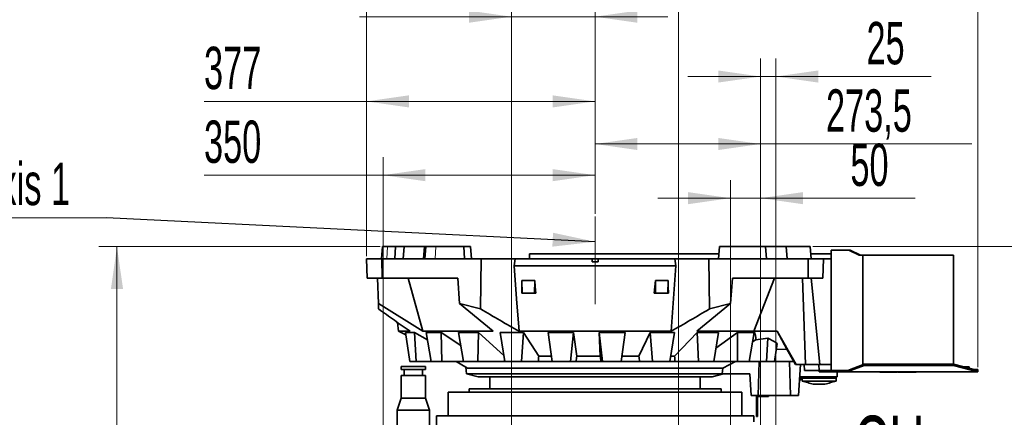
# Model space of a CAD drawing. Header units: millimetres. Extents: x 0 to 11920, y 0 to 8400.
# Tile 33 of 120: x 2158 to 3784, y 5762 to 6419. Entities that reach past the tile are written whole.
import ezdxf

# ---------------------------------------------------------------- set-up
doc = ezdxf.new("R2010")
doc.units = ezdxf.units.MM
doc.header["$LTSCALE"] = 20
doc.linetypes.add('CENTERX2', pattern=[20.32, 12.7, -2.54, 2.54, -2.54])
doc.styles.add('SLDTEXTSTYLE0', font='TXT', dxfattribs={"width": 0.605})
doc.dimstyles.new('SLDDIMSTYLE1', dxfattribs={"dimtxt": 70, "dimasz": 70, "dimexe": 0, "dimexo": 0.0625, "dimgap": -17.5, "dimtad": 1, "dimdec": 1, "dimrnd": 1e-09, "dimzin": 12, "dimdsep": 46, "dimtxsty": 'SLDTEXTSTYLE0', "dimsah": 1, "dimcen": 0.09, "dimadec": 0, "dimazin": 3, "dimtfac": 1, "dimtmove": 0, "dimatfit": 0, "dimfxl": 1, "dimfrac": 2, "dimtolj": 1, "dimarcsym": 0})
doc.dimstyles.new('SLDDIMSTYLE2', dxfattribs={"dimtxt": 70, "dimasz": 70, "dimexe": 0, "dimexo": 0.0625, "dimgap": 17.5, "dimtad": 1, "dimdec": 1, "dimrnd": 1e-09, "dimzin": 12, "dimdsep": 46, "dimtxsty": 'SLDTEXTSTYLE0', "dimsah": 1, "dimcen": 0.09, "dimadec": 0, "dimazin": 3, "dimtfac": 1, "dimtmove": 0, "dimatfit": 0, "dimfxl": 1, "dimfrac": 2, "dimtolj": 1, "dimtzin": 12, "dimarcsym": 0})
doc.dimstyles.new('SLDDIMSTYLE5', dxfattribs={"dimtxt": 0.18, "dimasz": 70, "dimexe": 0, "dimexo": 0.0625, "dimgap": 0, "dimtad": 0, "dimtih": 1, "dimtoh": 1, "dimdec": 0, "dimrnd": 1e-09, "dimzin": 0, "dimdsep": 46, "dimtxsty": 'Standard', "dimsah": 1, "dimcen": 0.09, "dimadec": 0, "dimazin": 0, "dimtfac": 70, "dimtdec": 0, "dimtofl": 0, "dimtmove": 0, "dimatfit": 3, "dimfxl": 1, "dimfrac": 2, "dimtolj": 1, "dimtzin": 0, "dimarcsym": 0})
doc.dimstyles.new('SLDDIMSTYLE7', dxfattribs={"dimtxt": 70, "dimasz": 70, "dimexe": 0, "dimexo": 0.0625, "dimgap": 17.5, "dimtad": 1, "dimdec": 1, "dimrnd": 1e-09, "dimzin": 12, "dimdsep": 46, "dimtxsty": 'SLDTEXTSTYLE0', "dimsah": 1, "dimcen": 0.09, "dimadec": 0, "dimazin": 3, "dimtfac": 1, "dimtofl": 0, "dimtmove": 0, "dimatfit": 3, "dimfxl": 1, "dimfrac": 2, "dimtolj": 1, "dimtzin": 12, "dimarcsym": 0})
doc.dimstyles.new('SLDDIMSTYLE9', dxfattribs={"dimtxt": 70, "dimasz": 70, "dimexe": 0, "dimexo": 0.0625, "dimgap": 17.5, "dimtad": 1, "dimdec": 0, "dimrnd": 1e-09, "dimzin": 12, "dimdsep": 46, "dimtxsty": 'SLDTEXTSTYLE0', "dimsah": 1, "dimcen": 0.09, "dimadec": 0, "dimazin": 3, "dimtfac": 1, "dimtofl": 0, "dimtmove": 0, "dimatfit": 3, "dimfxl": 1, "dimfrac": 2, "dimtolj": 1, "dimtzin": 12, "dimarcsym": 0})

# ---------------------------------------------------------------- blocks, each defined once
blk = doc.blocks.new('_D_22')
at = {"color": 7, "linetype": 'Continuous', "lineweight": 0}
for p, q in [((2758, 5217.6), (2758, 6191.7)), ((3108, 6097.6), (3108, 6191.7)), ((2758, 6161.7), (2462.4, 6161.7)), ((2758, 6161.7), (3108, 6161.7))]:
    blk.add_line(p, q, dxfattribs=at)
at = {"color": 7, "linetype": 'Continuous', "lineweight": 18}
for points in [[(2758, 6161.7), (2828, 6151.7), (2828, 6171.7)], [(3108, 6161.7), (3038, 6171.7), (3038, 6151.7)]]:
    blk.add_solid(points, dxfattribs=at)
at = {"color": 7, "linetype": 'Continuous', "lineweight": 18, "insert": (2462.4, 6252), "char_height": 70, "attachment_point": 1, "style": 'SLDTEXTSTYLE0'}
blk.add_mtext('350', dxfattribs=at)
blk = doc.blocks.new('_D_23')
at = {"color": 7, "linetype": 'Continuous', "lineweight": 0}
for p, q in [((2753.2, 6043.6), (2288.7, 6043.6)), ((2318.7, 5213.6), (2318.7, 6043.6)), ((2754, 5213.6), (2288.7, 5213.6))]:
    blk.add_line(p, q, dxfattribs=at)
at = {"color": 7, "linetype": 'Continuous', "lineweight": 18}
for points in [[(2318.7, 6043.6), (2308.7, 5973.6), (2328.7, 5973.6)], [(2318.7, 5213.6), (2328.7, 5283.6), (2308.7, 5283.6)]]:
    blk.add_solid(points, dxfattribs=at)
at = {"color": 7, "linetype": 'Continuous', "lineweight": 18, "insert": (2228.4, 5548.4), "char_height": 70, "attachment_point": 1, "rotation": 90, "style": 'SLDTEXTSTYLE0'}
blk.add_mtext('830', dxfattribs=at)
blk = doc.blocks.new('_D_31')
at = {"color": 7, "linetype": 'Continuous', "lineweight": 0}
for p, q in [((3467.4, 6043.6), (4537.7, 6043.6)), ((4507.7, 3672.6), (4507.7, 6043.6)), ((2972.5, 3672.6), (4537.7, 3672.6))]:
    blk.add_line(p, q, dxfattribs=at)
at = {"color": 7, "linetype": 'Continuous', "lineweight": 18}
for points in [[(4507.7, 6043.6), (4497.7, 5973.6), (4517.7, 5973.6)], [(4507.7, 3672.6), (4517.7, 3742.6), (4497.7, 3742.6)]]:
    blk.add_solid(points, dxfattribs=at)
at = {"color": 7, "linetype": 'Continuous', "lineweight": 18, "insert": (4417.5, 4751.2), "char_height": 70, "attachment_point": 1, "rotation": 90, "style": 'SLDTEXTSTYLE0'}
blk.add_mtext('2371', dxfattribs=at)
blk = doc.blocks.new('_D_32')
at = {"color": 7, "linetype": 'Continuous', "lineweight": 0}
for p, q in [((4331.4, 5708.2), (4331.4, 5828.2)), ((2910, 5708.2), (4361.4, 5708.2)), ((4331.4, 5213.6), (4331.4, 5708.2)), ((4202.5, 5316.6), (4202.5, 5605.3)), ((4202.5, 5605.3), (4309.9, 5605.3)), ((4309.9, 5605.3), (4309.9, 5316.6)), ((4309.9, 5316.6), (4202.5, 5316.6)), ((2762, 5213.6), (4361.4, 5213.6)), ((4331.4, 5213.6), (4331.4, 5093.6))]:
    blk.add_line(p, q, dxfattribs=at)
at = {"color": 7, "linetype": 'Continuous', "lineweight": 18}
for points in [[(4331.4, 5708.2), (4341.4, 5778.2), (4321.4, 5778.2)], [(4331.4, 5213.6), (4321.4, 5143.6), (4341.4, 5143.6)]]:
    blk.add_solid(points, dxfattribs=at)
at = {"color": 7, "linetype": 'Continuous', "lineweight": 18, "insert": (4219.7, 5340.6), "char_height": 70, "attachment_point": 1, "rotation": 90, "style": 'SLDTEXTSTYLE0'}
blk.add_mtext('494,6', dxfattribs=at)
blk = doc.blocks.new('_D_34')
at = {"color": 7, "linetype": 'Continuous', "lineweight": 0}
for p, q in [((3331.5, 5524.1), (3331.5, 6153.7)), ((3381.5, 5524.1), (3381.5, 6153.7)), ((3331.5, 6123.7), (3211.5, 6123.7)), ((3331.5, 6123.7), (3381.5, 6123.7)), ((3381.5, 6123.7), (3636.7, 6123.7))]:
    blk.add_line(p, q, dxfattribs=at)
at = {"color": 7, "linetype": 'Continuous', "lineweight": 18}
for points in [[(3331.5, 6123.7), (3261.5, 6133.7), (3261.5, 6113.7)], [(3381.5, 6123.7), (3451.5, 6113.7), (3451.5, 6133.7)]]:
    blk.add_solid(points, dxfattribs=at)
at = {"color": 7, "linetype": 'Continuous', "lineweight": 18, "insert": (3529.7, 6213.9), "char_height": 70, "attachment_point": 1, "style": 'SLDTEXTSTYLE0'}
blk.add_mtext('50', dxfattribs=at)
blk = doc.blocks.new('_D_35')
at = {"color": 7, "linetype": 'Continuous', "lineweight": 0}
for p, q in [((3381.5, 5524.1), (3381.5, 6354.7)), ((3406.5, 5464.1), (3406.5, 6354.7)), ((3381.5, 6324.7), (3261.5, 6324.7)), ((3381.5, 6324.7), (3406.5, 6324.7)), ((3406.5, 6324.7), (3663.2, 6324.7))]:
    blk.add_line(p, q, dxfattribs=at)
at = {"color": 7, "linetype": 'Continuous', "lineweight": 18}
for points in [[(3381.5, 6324.7), (3311.5, 6334.7), (3311.5, 6314.7)], [(3406.5, 6324.7), (3476.5, 6314.7), (3476.5, 6334.7)]]:
    blk.add_solid(points, dxfattribs=at)
at = {"color": 7, "linetype": 'Continuous', "lineweight": 18, "insert": (3556.3, 6414.9), "char_height": 70, "attachment_point": 1, "style": 'SLDTEXTSTYLE0'}
blk.add_mtext('25', dxfattribs=at)
blk = doc.blocks.new('_D_37')
at = {"color": 7, "linetype": 'Continuous', "lineweight": 0}
for p, q in [((3108, 6097.6), (3108, 6243.2)), ((3381.5, 5524.1), (3381.5, 6243.2)), ((3108, 6213.2), (3381.5, 6213.2)), ((3381.5, 6213.2), (3730.1, 6213.2))]:
    blk.add_line(p, q, dxfattribs=at)
at = {"color": 7, "linetype": 'Continuous', "lineweight": 18}
for points in [[(3108, 6213.2), (3178, 6203.2), (3178, 6223.2)], [(3381.5, 6213.2), (3311.5, 6223.2), (3311.5, 6203.2)]]:
    blk.add_solid(points, dxfattribs=at)
at = {"color": 7, "linetype": 'Continuous', "lineweight": 18, "insert": (3489.4, 6303.5), "char_height": 70, "attachment_point": 1, "style": 'SLDTEXTSTYLE0'}
blk.add_mtext('273,5', dxfattribs=at)
blk = doc.blocks.new('_D_38')
at = {"color": 7, "linetype": 'Continuous', "lineweight": 0}
for p, q in [((2730.6, 6027.6), (2730.6, 6313.6)), ((3108, 6097.6), (3108, 6313.6)), ((2730.6, 6283.6), (2462.4, 6283.6)), ((3108, 6283.6), (2730.6, 6283.6))]:
    blk.add_line(p, q, dxfattribs=at)
at = {"color": 7, "linetype": 'Continuous', "lineweight": 18}
for points in [[(2730.6, 6283.6), (2800.6, 6273.6), (2800.6, 6293.6)], [(3108, 6283.6), (3038, 6293.6), (3038, 6273.6)]]:
    blk.add_solid(points, dxfattribs=at)
at = {"color": 7, "linetype": 'Continuous', "lineweight": 18, "insert": (2462.4, 6373.9), "char_height": 70, "attachment_point": 1, "style": 'SLDTEXTSTYLE0'}
blk.add_mtext('377', dxfattribs=at)
blk = doc.blocks.new('_D_39')
at = {"color": 7, "linetype": 'Continuous', "lineweight": 0}
for p, q in [((2730.6, 6027.6), (2730.6, 6781.9)), ((3740, 5844.6), (3740, 6781.9)), ((2730.6, 6751.9), (3740, 6751.9))]:
    blk.add_line(p, q, dxfattribs=at)
at = {"color": 7, "linetype": 'Continuous', "lineweight": 18}
for points in [[(2730.6, 6751.9), (2800.6, 6741.9), (2800.6, 6761.9)], [(3740, 6751.9), (3670, 6761.9), (3670, 6741.9)]]:
    blk.add_solid(points, dxfattribs=at)
at = {"color": 7, "linetype": 'Continuous', "lineweight": 18, "insert": (3128.4, 6842.1), "char_height": 70, "attachment_point": 1, "style": 'SLDTEXTSTYLE0'}
blk.add_mtext('1009', dxfattribs=at)
blk = doc.blocks.new('_D_44')
at = {"color": 7, "linetype": 'Continuous', "lineweight": 0}
for p, q in [((2753.9, 6445.1), (2753.9, 6552.6)), ((2753.9, 6552.6), (2962.4, 6552.6)), ((2962.4, 6552.6), (2962.4, 6445.1)), ((2962.4, 6445.1), (2753.9, 6445.1)), ((2970, 5712.2), (2970, 6453.6)), ((3108, 6097.6), (3108, 6453.6)), ((2970, 6423.6), (2719.1, 6423.6)), ((2970, 6423.6), (3108, 6423.6)), ((3108, 6423.6), (3228, 6423.6))]:
    blk.add_line(p, q, dxfattribs=at)
at = {"color": 7, "linetype": 'Continuous', "lineweight": 18}
for points in [[(2970, 6423.6), (2900, 6433.6), (2900, 6413.6)], [(3108, 6423.6), (3178, 6413.6), (3178, 6433.6)]]:
    blk.add_solid(points, dxfattribs=at)
at = {"color": 7, "linetype": 'Continuous', "lineweight": 18, "insert": (2778, 6535.4), "char_height": 70, "attachment_point": 1, "style": 'SLDTEXTSTYLE0'}
blk.add_mtext('138', dxfattribs=at)
blk = doc.blocks.new('_D_45')
at = {"color": 7, "linetype": 'Continuous', "lineweight": 0}
for p, q in [((3072.8, 6585.1), (3072.8, 6692.6)), ((3072.8, 6692.6), (3281.3, 6692.6)), ((3281.3, 6692.6), (3281.3, 6585.1)), ((3281.3, 6585.1), (3072.8, 6585.1)), ((3108, 6097.6), (3108, 6593.6)), ((3246, 5712.2), (3246, 6593.6)), ((3108, 6563.6), (2988, 6563.6)), ((3246, 6563.6), (3108, 6563.6)), ((3246, 6563.6), (3366, 6563.6))]:
    blk.add_line(p, q, dxfattribs=at)
at = {"color": 7, "linetype": 'Continuous', "lineweight": 18}
for points in [[(3108, 6563.6), (3038, 6573.6), (3038, 6553.6)], [(3246, 6563.6), (3316, 6553.6), (3316, 6573.6)]]:
    blk.add_solid(points, dxfattribs=at)
at = {"color": 7, "linetype": 'Continuous', "lineweight": 18, "insert": (3096.8, 6675.4), "char_height": 70, "attachment_point": 1, "style": 'SLDTEXTSTYLE0'}
blk.add_mtext('138', dxfattribs=at)
blk = doc.blocks.new('_D_46')
at = {"color": 7, "linetype": 'Continuous', "lineweight": 0}
for p, q in [((3467.4, 6043.6), (4087, 6043.6)), ((4057, 6043.6), (4057, 5520.1)), ((3385.5, 5520.1), (4087, 5520.1))]:
    blk.add_line(p, q, dxfattribs=at)
at = {"color": 7, "linetype": 'Continuous', "lineweight": 18}
for points in [[(4057, 6043.6), (4047, 5973.6), (4067, 5973.6)], [(4057, 5520.1), (4067, 5590.1), (4047, 5590.1)]]:
    blk.add_solid(points, dxfattribs=at)
at = {"color": 7, "linetype": 'Continuous', "lineweight": 18, "insert": (3966.7, 5661.6), "char_height": 70, "attachment_point": 1, "rotation": 90, "style": 'SLDTEXTSTYLE0'}
blk.add_mtext('523,5', dxfattribs=at)
blk = doc.blocks.new('SW_SYMBOL_MOD_CL')
at = {"color": 0, "linetype": 'Continuous', "lineweight": 0, "char_height": 15515, "attachment_point": 5, "style": 'SLDTEXTSTYLE0'}
for s, insert in [('C', (8000, 12000)), ('L', (12000, 6000))]:
    blk.add_mtext(s, dxfattribs=dict(at, insert=insert))
blk = doc.blocks.new('SW_NOTE_0_8')
at = {"color": 0, "linetype": 'Continuous', "lineweight": 0}
for p, q in [((-333.3, 0), (0, 0)), ((0, 0), (-333.3, 0)), ((-333.3, 0), (0, 0)), ((0, 0), (-333.3, 0)), ((-333.3, 0), (0, 0)), ((0, 0), (-333.3, 0))]:
    blk.add_line(p, q, dxfattribs=at)
at = {"color": 0, "linetype": 'Continuous', "lineweight": 0, "xscale": 0.004511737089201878, "yscale": 0.004511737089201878, "zscale": 0.004511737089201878}
blk.add_blockref('SW_SYMBOL_MOD_CL', (-331.1, 11), dxfattribs=at)
at = {"color": 0, "linetype": 'Continuous', "lineweight": 0, "insert": (-214.1, 91.1), "char_height": 70, "attachment_point": 1, "style": 'SLDTEXTSTYLE0'}
blk.add_mtext('Axis 1', dxfattribs=at)

msp = doc.modelspace()

# ---------------------------------------------------------------- linework, layer by layer
at = {"color": 7, "linetype": 'CENTERX2', "lineweight": 18}
msp.add_line((3108.047743, 5948.635074), (3108.047743, 6093.635074), dxfattribs=at)
at = {"color": 7, "linetype": 'Continuous', "lineweight": 35}
for p, q in [((2757.155149, 6043.635074), (2755.405376, 6023.635074)), ((2765.431415, 6043.635074), (2757.155149, 6043.635074)), ((2778.697003, 6043.635074), (2765.431415, 6043.635074)), ((2777.676364, 6023.635074), (2778.697003, 6043.635074)), ((2778.697003, 6043.635074), (2792.640018, 6043.635074)), ((2790.984175, 6023.635074), (2792.640018, 6043.635074)), ((2792.640018, 6043.635074), (2826.592399, 6043.635074)), ((2826.543171, 6043.635074), (2824.793398, 6023.635074)), ((2826.543171, 6043.635074), (2828.49079, 6043.635074)), ((2828.49079, 6043.635074), (2826.98971, 6023.635074)), ((2844.916498, 6043.635074), (2828.49079, 6043.635074)), ((2891.413229, 6043.635074), (2844.916498, 6043.635074)), ((2892.5253, 6023.635074), (2891.413229, 6043.635074)), ((2891.413229, 6043.635074), (2902.543171, 6043.635074)), ((2904.292944, 6023.635074), (2902.543171, 6043.635074)), ((3000.046422, 6023.635074), (3000.046422, 6031.735074)), ((3000.046422, 6031.735074), (3312.511199, 6031.735074)), ((3313.552314, 6043.635074), (3311.802541, 6023.635074)), ((3313.552314, 6043.635074), (3389.552314, 6043.635074)), ((3389.503087, 6043.635074), (3423.455467, 6043.635074)), ((3391.302088, 6023.635074), (3389.552314, 6043.635074)), ((3423.455467, 6043.635074), (3425.11131, 6023.635074)), ((3423.455467, 6043.635074), (3463.389079, 6043.635074)), ((3465.138852, 6023.635074), (3463.389079, 6043.635074)), ((3464.430194, 6031.735074), (3498.047743, 6031.735074)), ((3498.047743, 5838.635074), (3498.047743, 6037.635074)), ((3499.805102, 6037.635074), (3498.047743, 6037.635074)), ((3527.210694, 6037.635074), (3499.805102, 6037.635074)), ((3544.181256, 6029.635074), (3527.210694, 6037.635074)), ((3527.210694, 6037.635074), (3529.332014, 6037.635074)), ((3546.302577, 6029.635074), (3529.332014, 6037.635074)), ((2731.746158, 5991.635074), (2730.628694, 6023.635074)), ((2730.628694, 6023.635074), (2755.874167, 6023.635074)), ((2755.874167, 6023.635074), (2756.337036, 5991.635074)), ((2755.874167, 6023.635074), (2920.194081, 6023.635074)), ((2920.194081, 6023.635074), (2919.18107, 5940.566508)), ((2976.026918, 6023.635074), (2920.194081, 6023.635074)), ((2974.649174, 6011.635074), (2976.026918, 6023.635074)), ((3103.047743, 6023.635074), (2976.026918, 6023.635074)), ((3103.047743, 6018.635074), (3103.047743, 6023.635074)), ((3103.047743, 6023.635074), (3113.047743, 6023.635074)), ((3113.047743, 6018.635074), (3103.047743, 6018.635074)), ((3113.047743, 6018.635074), (3113.047743, 6023.635074)), ((3240.068567, 6023.635074), (3113.047743, 6023.635074)), ((3241.446311, 6011.635074), (3240.068567, 6023.635074)), ((3240.068567, 6023.635074), (3295.901404, 6023.635074)), ((3295.901404, 6023.635074), (3296.914415, 5940.566508)), ((3295.901404, 6023.635074), (3460.221319, 6023.635074)), ((3459.75845, 5991.635074), (3460.221319, 6023.635074)), ((3460.221319, 6023.635074), (3485.466792, 6023.635074)), ((3485.466792, 6023.635074), (3484.349327, 5991.635074)), ((3498.047743, 6023.635074), (3485.466792, 6023.635074)), ((3544.181256, 6029.635074), (3550.181256, 6029.635074)), ((3550.181256, 5848.262274), (3550.181256, 6029.635074)), ((3550.181256, 6029.635074), (3700.046422, 6029.635074)), ((3700.046422, 5849.20053), (3700.046422, 6029.635074)), ((3241.446311, 6011.635074), (2974.649174, 6011.635074)), ((3233.569036, 5903.635074), (3241.446311, 6011.635074)), ((2756.337036, 5991.635074), (2731.746158, 5991.635074)), ((2750.417982, 5949.434679), (2748.944312, 5991.635074)), ((2881.264765, 5991.635074), (2756.337036, 5991.635074)), ((2799.613171, 5991.635074), (2823.961237, 5903.635074)), ((2884.170845, 5949.417666), (2881.264765, 5991.635074)), ((2987.150826, 5987.588606), (3008.429234, 5987.588606)), ((2987.150826, 5987.588606), (2987.94597, 5966.635074)), ((3008.429234, 5987.588606), (3008.336015, 5966.635074)), ((3207.666251, 5987.588606), (3228.944659, 5987.588606)), ((3207.666251, 5987.588606), (3207.759471, 5966.635074)), ((3228.944659, 5987.588606), (3228.149515, 5966.635074)), ((3331.924641, 5949.417666), (3334.83072, 5991.635074)), ((3459.75845, 5991.635074), (3334.83072, 5991.635074)), ((3370.488752, 5903.635074), (3404.545654, 5991.635074)), ((3455.540887, 5848.635074), (3450.358712, 5991.635074)), ((3484.349327, 5991.635074), (3459.75845, 5991.635074)), ((3479.084459, 5848.635074), (3465.135991, 5991.635074)), ((2987.94597, 5966.635074), (2986.995563, 5966.635074)), ((3008.336015, 5966.635074), (2987.94597, 5966.635074)), ((3010.276037, 5966.635074), (3008.336015, 5966.635074)), ((3207.759471, 5966.635074), (3205.819449, 5966.635074)), ((3228.149515, 5966.635074), (3207.759471, 5966.635074)), ((3229.099922, 5966.635074), (3228.149515, 5966.635074)), ((2750.72763, 5940.567532), (2750.417982, 5949.434679)), ((2750.417982, 5949.434679), (2823.961237, 5903.635074)), ((2884.170845, 5949.417666), (2919.18107, 5940.566508)), ((2939.971355, 5903.635074), (2884.170845, 5949.417666)), ((3331.924641, 5949.417666), (3276.12413, 5903.635074)), ((3296.914415, 5940.566508), (3331.924641, 5949.417666)), ((3700.146422, 5948.699176), (3700.046422, 5948.699176)), ((3700.146422, 5948.635074), (3700.046422, 5948.635074)), ((3700.146422, 5947.202782), (3700.046422, 5947.202782)), ((3700.146422, 5946.006869), (3700.046422, 5946.006869)), ((3700.146422, 5944.931147), (3700.046422, 5944.931147)), ((3700.146422, 5943.635074), (3700.046422, 5943.635074)), ((3700.146422, 5943.570971), (3700.046422, 5943.570971)), ((2781.685616, 5918.416913), (2783.778392, 5903.635074)), ((2783.778392, 5903.635074), (2795.728857, 5897.617982)), ((2802.735004, 5903.635074), (2783.778392, 5903.635074)), ((2939.971355, 5903.635074), (2823.961237, 5903.635074)), ((3233.569036, 5903.635074), (2982.52645, 5903.635074)), ((3370.488752, 5903.635074), (3276.12413, 5903.635074)), ((3370.488752, 5903.635074), (3408.577288, 5903.635074)), ((3440.298418, 5848.635074), (3408.577288, 5903.635074)), ((3408.577288, 5903.635074), (3424.632679, 5874.395013)), ((2809.848798, 5901.443447), (2795.145029, 5901.443447)), ((2795.145029, 5901.443447), (2802.441361, 5853.635074)), ((2809.848798, 5901.443447), (2831.375848, 5889.49041)), ((2809.848798, 5901.443447), (2812.943432, 5853.635074)), ((2829.362639, 5901.443447), (2854.021232, 5901.443447)), ((2829.362639, 5901.443447), (2837.41484, 5853.635074)), ((2854.021232, 5901.443447), (2886.261575, 5880.087703)), ((2854.021232, 5901.443447), (2855.027079, 5853.635074)), ((2882.572179, 5901.443447), (2915.505153, 5901.443447)), ((2882.572179, 5901.443447), (2890.831504, 5853.635074)), ((2915.505153, 5901.443447), (2914.353667, 5853.635074)), ((2915.505153, 5901.443447), (2957.348709, 5863.932718)), ((2951.147506, 5901.443447), (2990.110533, 5901.443447)), ((2951.147506, 5901.443447), (2959.051096, 5853.635074)), ((2990.110533, 5901.443447), (2986.880185, 5853.635074)), ((2990.110533, 5901.443447), (3015.162225, 5862.62274)), ((3030.415324, 5901.443447), (3072.753139, 5901.443447)), ((3030.415324, 5901.443447), (3037.424564, 5853.635074)), ((3072.753139, 5901.443447), (3067.664073, 5853.635074)), ((3072.753139, 5901.443447), (3077.844443, 5862.62274)), ((3114.973664, 5901.443447), (3157.801014, 5901.443447)), ((3116.681693, 5862.62274), (3114.973664, 5901.443447)), ((3114.973664, 5901.443447), (3120.610884, 5853.635074)), ((3157.801014, 5901.443447), (3151.20004, 5853.635074)), ((3180.53774, 5862.62274), (3199.060013, 5901.443447)), ((3239.458286, 5901.443447), (3199.060013, 5901.443447)), ((3199.060013, 5901.443447), (3202.941047, 5853.635074)), ((3239.458286, 5901.443447), (3231.795251, 5853.635074)), ((3239.453714, 5862.62274), (3276.944027, 5901.443447)), ((3276.944027, 5901.443447), (3312.160147, 5901.443447)), ((3276.944027, 5901.443447), (3278.804388, 5853.635074)), ((3312.160147, 5901.443447), (3303.957272, 5853.635074)), ((3307.767167, 5875.840077), (3343.318038, 5901.443447)), ((3343.318038, 5901.443447), (3343.030946, 5853.635074)), ((3343.318038, 5901.443447), (3370.952084, 5901.443447)), ((3370.952084, 5901.443447), (3362.768384, 5853.635074)), ((3368.436698, 5886.748807), (3373.536593, 5889.719285)), ((3393.208637, 5892.392286), (3373.536593, 5889.719285)), ((3393.208637, 5892.392286), (3391.243787, 5853.635074)), ((3408.96096, 5883.355738), (3404.220704, 5853.635074)), ((3424.632679, 5874.395013), (3407.390182, 5873.507206)), ((3436.547743, 5853.635074), (3424.632679, 5874.395013)), ((2802.441361, 5853.635074), (2812.943432, 5853.635074)), ((2812.943432, 5853.635074), (2837.41484, 5853.635074)), ((2837.41484, 5853.635074), (2855.027079, 5853.635074)), ((2855.027079, 5853.635074), (2890.831504, 5853.635074)), ((2878.736095, 5853.624696), (2878.715471, 5853.635074)), ((2878.736097, 5853.624695), (2897.490364, 5843.013186)), ((2894.702577, 5844.590567), (2878.736097, 5853.624695)), ((2890.831504, 5853.635074), (2914.353667, 5853.635074)), ((2914.353667, 5853.635074), (2958.215198, 5853.635074)), ((2959.047597, 5853.635074), (2958.215198, 5853.635074)), ((2959.051096, 5853.635074), (2986.880185, 5853.635074)), ((2986.880185, 5853.635074), (3014.318271, 5853.635074)), ((3037.424564, 5853.635074), (3014.318271, 5853.635074)), ((3036.089345, 5862.62274), (3015.162225, 5862.62274)), ((3037.424564, 5853.635074), (3067.664073, 5853.635074)), ((3067.664073, 5853.635074), (3076.808852, 5853.635074)), ((3117.765992, 5853.635074), (3076.808852, 5853.635074)), ((3116.681693, 5862.62274), (3077.844443, 5862.62274)), ((3117.765992, 5853.635074), (3120.610884, 5853.635074)), ((3120.610884, 5853.635074), (3151.20004, 5853.635074)), ((3181.452699, 5853.635074), (3151.228273, 5853.635074)), ((3180.53774, 5862.62274), (3152.472438, 5862.62274)), ((3181.452699, 5853.635074), (3202.941047, 5853.635074)), ((3202.941047, 5853.635074), (3231.795251, 5853.635074)), ((3240.136979, 5853.635074), (3231.882821, 5853.635074)), ((3239.453714, 5862.62274), (3233.318724, 5862.62274)), ((3240.136979, 5853.635074), (3278.804388, 5853.635074)), ((3278.804388, 5853.635074), (3303.957272, 5853.635074)), ((3303.957272, 5853.635074), (3343.030946, 5853.635074)), ((3340.06352, 5853.635074), (3319.150255, 5843.01319)), ((3343.030946, 5853.635074), (3362.768384, 5853.635074)), ((3362.768384, 5853.635074), (3391.243787, 5853.635074)), ((3378.987105, 5853.635074), (3377.371981, 5797.635074)), ((3391.243787, 5853.635074), (3404.220704, 5853.635074)), ((3436.547743, 5853.635074), (3404.220704, 5853.635074)), ((3428.991949, 5853.635074), (3430.985523, 5797.635074)), ((3439.220335, 5848.635074), (3436.33536, 5853.635074)), ((3700.146422, 5868.635074), (3700.046422, 5868.635074)), ((3700.146422, 5866.583792), (3700.046422, 5866.583792)), ((3700.146422, 5865.072373), (3700.046422, 5865.072373)), ((3700.146422, 5863.682149), (3700.046422, 5863.682149)), ((3700.146422, 5863.635074), (3700.046422, 5863.635074)), ((3700.146422, 5866.583792), (3700.146422, 5868.635074)), ((2788.047743, 5845.435074), (2788.047743, 5840.435074)), ((2828.047743, 5845.435074), (2788.047743, 5845.435074)), ((2808.047743, 5840.435074), (2788.047743, 5840.435074)), ((2793.047743, 5840.435074), (2793.047743, 5830.435074)), ((2828.047743, 5840.435074), (2808.047743, 5840.435074)), ((2823.047743, 5830.435074), (2823.047743, 5840.435074)), ((2828.047743, 5840.435074), (2828.047743, 5845.435074)), ((2894.702577, 5844.590567), (2896.047743, 5833.635074)), ((3319.150255, 5843.01319), (2897.490356, 5843.01319)), ((3440.298418, 5848.635074), (3439.220335, 5848.635074)), ((3455.540887, 5848.635074), (3440.298418, 5848.635074)), ((3447.419621, 5848.635074), (3443.985523, 5797.635074)), ((3454.047743, 5838.635074), (3453.523665, 5848.635074)), ((3454.047743, 5838.635074), (3478.046422, 5838.635074)), ((3479.084459, 5848.635074), (3455.540887, 5848.635074)), ((3478.047743, 5838.635074), (3477.523665, 5848.635074)), ((3478.046422, 5836.635074), (3478.046422, 5838.635074)), ((3488.046422, 5838.635074), (3478.046422, 5838.635074)), ((3488.046422, 5836.635074), (3478.046422, 5836.635074)), ((3498.047743, 5848.635074), (3479.084459, 5848.635074)), ((3488.046422, 5836.635074), (3488.046422, 5838.635074)), ((3525.046422, 5838.635074), (3488.046422, 5838.635074)), ((3525.046422, 5836.635074), (3488.046422, 5836.635074)), ((3508.047743, 5828.635074), (3508.047743, 5836.635074)), ((3525.535648, 5838.822458), (3525.046422, 5838.635074)), ((3525.046422, 5836.635074), (3525.046422, 5838.635074)), ((3525.046422, 5836.635074), (3525.291035, 5836.635074)), ((3740.046422, 5836.635074), (3525.291035, 5836.635074)), ((3552.63087, 5849.20053), (3525.535648, 5838.822458)), ((3552.63087, 5847.387915), (3525.535648, 5837.009843)), ((3525.535648, 5838.822458), (3525.535648, 5837.009843)), ((3552.63087, 5847.387915), (3552.63087, 5849.20053)), ((3700.046422, 5849.20053), (3552.63087, 5849.20053)), ((3700.046422, 5847.387915), (3552.63087, 5847.387915)), ((3578.212743, 5836.135074), (3578.212743, 5836.635074)), ((3601.833311, 5836.135074), (3601.833311, 5836.635074)), ((3607.305243, 5836.135074), (3607.305243, 5836.635074)), ((3608.790243, 5836.135074), (3608.790243, 5836.635074)), ((3638.174399, 5836.135074), (3638.174399, 5836.635074)), ((3700.046422, 5847.387915), (3700.046422, 5849.20053)), ((3740.046422, 5838.635074), (3700.046422, 5849.20053)), ((3740.046422, 5836.822458), (3700.046422, 5847.387915)), ((3717.028013, 5844.715074), (3725.571422, 5844.715074)), ((3725.571422, 5842.458448), (3725.571422, 5844.715074)), ((3740.046422, 5840.635074), (3732.474577, 5840.635074)), ((3740.046422, 5838.635074), (3740.046422, 5840.635074)), ((3740.046422, 5836.822458), (3740.046422, 5838.635074)), ((3740.046422, 5836.635074), (3740.046422, 5836.822458)), ((2788.047743, 5830.435074), (2788.047743, 5793.435074)), ((2808.047743, 5830.435074), (2788.047743, 5830.435074)), ((2828.047743, 5830.435074), (2808.047743, 5830.435074)), ((2828.047743, 5793.435074), (2828.047743, 5830.435074)), ((2896.047743, 5833.635074), (2914.81782, 5828.635074)), ((3318.082902, 5833.635074), (2896.047743, 5833.635074)), ((2914.81782, 5828.635074), (3301.277666, 5828.635074)), ((2934.547743, 5828.635074), (2934.547743, 5808.735074)), ((3281.547743, 5808.735074), (3281.547743, 5828.635074)), ((3301.277666, 5828.635074), (3320.047743, 5833.635074)), ((3363.522997, 5833.635074), (3318.082902, 5833.635074)), ((3363.522997, 5833.635074), (3365.644784, 5797.635074)), ((3448.047743, 5823.635074), (3445.736239, 5823.635074)), ((3508.047743, 5828.635074), (3448.047743, 5828.635074)), ((3448.047743, 5828.635074), (3448.047743, 5823.635074)), ((3450.047743, 5828.635074), (3450.047743, 5826.635074)), ((3450.047743, 5826.635074), (3506.047743, 5826.635074)), ((3450.181717, 5826.635074), (3450.047743, 5826.135074)), ((3506.047743, 5826.135074), (3450.047743, 5826.135074)), ((3450.047743, 5826.135074), (3450.047743, 5821.135074)), ((3506.047743, 5821.135074), (3450.047743, 5821.135074)), ((3505.913768, 5826.635074), (3506.047743, 5826.135074)), ((3506.047743, 5828.635074), (3506.047743, 5826.635074)), ((3506.047743, 5826.135074), (3506.047743, 5821.135074)), ((3601.833311, 5836.135074), (3578.212743, 5836.135074)), ((3607.305243, 5836.135074), (3601.833311, 5836.135074)), ((3638.174399, 5836.135074), (3608.790243, 5836.135074)), ((2900.047743, 5808.735074), (2900.047743, 5803.235074)), ((3316.047743, 5808.735074), (2900.047743, 5808.735074)), ((3316.047743, 5803.235074), (3316.047743, 5808.735074)), ((3468.800379, 5816.135074), (3470.147472, 5816.135074)), ((3475.871447, 5816.135074), (3470.147472, 5816.135074)), ((3480.224039, 5816.135074), (3475.871447, 5816.135074)), ((3480.224039, 5816.135074), (3485.948013, 5816.135074)), ((3487.295107, 5816.135074), (3485.948013, 5816.135074)), ((2788.047743, 5793.435074), (2781.547743, 5773.435074)), ((2788.047743, 5793.435074), (2828.047743, 5793.435074)), ((2834.547743, 5773.435074), (2828.047743, 5793.435074)), ((2865.547743, 5803.235074), (2865.547743, 5764.235074)), ((3350.547743, 5803.235074), (2865.547743, 5803.235074)), ((3350.547743, 5764.235074), (3350.547743, 5803.235074)), ((3365.644784, 5797.635074), (3377.371981, 5797.635074)), ((3374.547743, 5797.635074), (3374.547743, 5765.135074)), ((3376.047743, 5796.135074), (3376.047743, 5765.135074)), ((3390.547743, 5796.135074), (3376.047743, 5796.135074)), ((3377.371981, 5797.635074), (3430.985523, 5797.635074)), ((3390.547743, 5796.135074), (3390.547743, 5797.635074)), ((3394.547743, 5796.135074), (3390.547743, 5796.135074)), ((3394.547743, 5797.635074), (3394.547743, 5796.135074)), ((3430.985523, 5797.635074), (3443.985523, 5797.635074)), ((2781.547743, 5773.435074), (2781.547743, 5678.235074)), ((2781.547743, 5773.435074), (2834.547743, 5773.435074)), ((2834.547743, 5678.235074), (2834.547743, 5773.435074)), ((2846.047743, 5764.235074), (2846.047743, 5678.235074)), ((2846.047743, 5764.235074), (3370.047743, 5764.235074)), ((3370.047743, 5753.884133), (3370.047743, 5764.235074)), ((3374.547743, 5765.135074), (3376.047743, 5765.135074)), ((3374.547743, 5762.635074), (3374.547743, 5765.135074)), ((3376.047743, 5762.635074), (3374.547743, 5762.635074)), ((3376.047743, 5765.135074), (3376.047743, 5762.635074))]:
    msp.add_line(p, q, dxfattribs=at)
at = {"color": 8, "linetype": 'Continuous', "lineweight": 18}
for p, q in [((2765.431415, 6043.635074), (2764.043681, 6023.635074)), ((2844.916498, 6043.635074), (2843.850711, 6023.635074)), ((2891.413229, 6043.635074), (2892.38141, 6023.635074))]:
    msp.add_line(p, q, dxfattribs=at)
at = {"color": 7, "linetype": 'Continuous', "lineweight": 35, "flags": 128}
for points in [[(2974.649174, 6011.635074), (2978.58942, 5957.571736), (2982.52645, 5903.635074)], [(2986.995563, 5966.635074), (2987.073507, 5977.111753), (2987.150826, 5987.588606)], [(3008.429234, 5987.588606), (3009.352004, 5977.111753), (3010.276037, 5966.635074)], [(3205.819449, 5966.635074), (3206.743482, 5977.111753), (3207.666251, 5987.588606)], [(3228.944659, 5987.588606), (3229.021978, 5977.111753), (3229.099922, 5966.635074)], [(3319.150255, 5843.01319), (3318.603003, 5838.203393), (3318.082902, 5833.635074)]]:
    msp.add_lwpolyline(points, dxfattribs=at)
at = {"color": 7, "linetype": 'Continuous', "lineweight": 35}
for centre, major_axis, ratio, start_param, end_param in [((3108.047743, 5891.884761), (265.595367, 0), 0.2879135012, 6.2548629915, 6.4374586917), ((3108.047743, 5856.089617), (320.151252, 0), 0.2494449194, 0.3484310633, 0.4718986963), ((3210.884638, 6905.81748), (242.01107, 2465.072881), 0.066571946, 2.0166951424, 2.0183133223), ((3227.619945, 6905.81748), (280.628617, 2465.09801), 0.0415074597, 2.0124750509, 2.0165028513), ((3236.206603, 6905.81748), (300.317103, 2465.122042), 0.0138080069, 2.0094320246, 2.0134598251), ((2978.95559, 6905.81748), (-302.451621, 2465.125188), 0.0042946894, 4.2708807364, 4.2749085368), ((2984.66704, 6905.81748), (-289.372202, 2465.107612), 0.0324803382, 4.2675949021, 4.2716227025), ((2998.786682, 6905.81748), (-256.871735, 2465.079545), 0.0586172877, 4.2652995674, 4.2693273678)]:
    msp.add_ellipse(centre, major_axis=major_axis, ratio=ratio, start_param=start_param, end_param=end_param, dxfattribs=at)
for points, knots in [([(2802.735004, 5903.635074), (2794.045363, 5909.703122), (2776.665377, 5921.83971), (2759.373779, 5934.324756), (2750.72763, 5940.567532)], [0, 0, 0, 0, 0.4999797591, 1, 1, 1, 1]), ([(2919.18107, 5940.566508), (2929.705426, 5934.323801), (2950.754834, 5921.837973), (2971.935677, 5909.702841), (2982.52645, 5903.635074)], [0, 0, 0, 0, 0.499983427, 1, 1, 1, 1]), ([(3233.569036, 5903.635074), (3244.159025, 5909.702388), (3265.33987, 5921.837515), (3286.389279, 5934.32334), (3296.914415, 5940.566508)], [0, 0, 0, 0, 0.4999795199, 1, 1, 1, 1]), ([(3700.146422, 5947.202782), (3700.146422, 5947.367734), (3700.146422, 5947.697668), (3700.146422, 5948.143485), (3700.146422, 5948.597964), (3700.146422, 5948.619768), (3700.146422, 5948.635074)], [0, 0, 0, 0, 0.18714265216, 0.37431865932, 0.56078621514, 1, 1, 1, 1]), ([(3700.146422, 5946.006869), (3700.146422, 5946.059634), (3700.146422, 5946.165024), (3700.146422, 5946.478794), (3700.146422, 5946.839936), (3700.146422, 5947.081787), (3700.146422, 5947.202782)], [0, 0, 0, 0, 0.2802111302, 0.5596695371, 0.7797087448, 1, 1, 1, 1]), ([(3700.146422, 5944.931147), (3700.146422, 5945.060232), (3700.146422, 5945.31846), (3700.146422, 5945.730994), (3700.146422, 5945.902315), (3700.146422, 5946.006869)], [0, 0, 0, 0, 0.2803359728, 0.5608002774, 1, 1, 1, 1]), ([(3700.146422, 5943.635074), (3700.146422, 5943.642349), (3700.146422, 5943.656842), (3700.146422, 5943.931969), (3700.146422, 5944.411504), (3700.146422, 5944.757985), (3700.146422, 5944.931147)], [0, 0, 0, 0, 0.2811160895, 0.5600262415, 0.7801115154, 1, 1, 1, 1]), ([(3700.146422, 5865.072373), (3700.146422, 5865.322541), (3700.146422, 5865.821277), (3700.146422, 5866.542991), (3700.146422, 5866.568299), (3700.146422, 5866.583792)], [0, 0, 0, 0, 0.2807511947, 0.5597084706, 1, 1, 1, 1]), ([(3700.146422, 5863.682149), (3700.146422, 5863.726368), (3700.146422, 5863.814631), (3700.146422, 5864.199176), (3700.146422, 5864.637285), (3700.146422, 5864.927318), (3700.146422, 5865.072373)], [0, 0, 0, 0, 0.2800129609, 0.5589104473, 0.7793955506, 1, 1, 1, 1]), ([(3525.535648, 5837.009843), (3525.493974, 5836.947131), (3525.411064, 5836.822368), (3525.330904, 5836.697285), (3525.291035, 5836.635074)], [0, 0, 0, 0, 0.5026451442, 1, 1, 1, 1]), ([(3450.047743, 5821.135074), (3453.104291, 5820.359469), (3459.217418, 5818.808252), (3465.909675, 5817.074082), (3469.562606, 5816.264668), (3470.147472, 5816.135074)], [0, 0, 0, 0, 0.45648721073, 0.91297887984, 1, 1, 1, 1]), ([(3506.047743, 5821.135074), (3502.991194, 5820.359469), (3496.878067, 5818.808252), (3490.18581, 5817.074082), (3486.532879, 5816.264668), (3485.948013, 5816.135074)], [0, 0, 0, 0, 0.4564872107, 0.9129788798, 1, 1, 1, 1])]:
    msp.add_open_spline(points, degree=3, knots=knots, dxfattribs=at)

# ---------------------------------------------------------------- block references
at = {"color": 7, "linetype": 'Continuous', "lineweight": 0}
msp.add_blockref('SW_NOTE_0_8', (2301.111111, 6091.111111), dxfattribs=at)

# ---------------------------------------------------------------- texts
at = {"color": 7, "linetype": 'Continuous', "lineweight": 18, "insert": (3535.272565, 5764.145998), "char_height": 100, "attachment_point": 1, "style": 'SLDTEXTSTYLE0'}
msp.add_mtext('CU', dxfattribs=at)

# ---------------------------------------------------------------- dimensions: what is measured, and where the dimension line sits
at = {"color": 7, "linetype": 'Continuous', "lineweight": 18}
for base, p1, p2, dimstyle, picture, middle in [((3740.046422, 6751.867118), (2730.628694, 6023.635074), (3740.046422, 5840.635074), 'SLDDIMSTYLE9', '_D_39', (3235.337558, 6751.867118)), ((3406.547743, 6324.673795), (3381.547743, 5520.125074), (3406.547743, 5460.125074), 'SLDDIMSTYLE2', '_D_35', (3609.7454, 6324.673795)), ((2730.628694, 6283.635074), (3108.047743, 6093.635074), (2730.628694, 6023.635074), 'SLDDIMSTYLE9', '_D_38', (2542.609138, 6283.635074)), ((3381.547743, 6213.226734), (3108.047743, 6093.635074), (3381.547743, 5520.125074), 'SLDDIMSTYLE7', '_D_37', (3609.7454, 6213.226734)), ((3381.547743, 6123.685306), (3331.547743, 5520.125074), (3381.547743, 5520.125074), 'SLDDIMSTYLE2', '_D_34', (3583.194147, 6123.685306))]:
    dim = msp.add_linear_dim(base=base, p1=p1, p2=p2, dimstyle=dimstyle, dxfattribs=at)
    dim.commit()
    dim.dimension.update_dxf_attribs({"geometry": picture, "text_midpoint": middle, "dimtype": 160})
for base, p1, p2, angle, dimstyle, picture, middle in [((3108.047743, 6563.635074), (3246.047743, 5708.235074), (3108.047743, 6093.635074), 0, 'SLDDIMSTYLE1', '_D_45', (3177.047743, 6563.635074)), ((3108.047743, 6161.723716), (2758.047743, 5213.635074), (3108.047743, 6093.635074), 0, 'SLDDIMSTYLE7', '_D_22', (2542.609138, 6161.723716)), ((2318.660787, 6043.635074), (2758.047743, 5213.635074), (2757.155149, 6043.635074), 90, 'SLDDIMSTYLE7', '_D_23', (2318.660787, 5628.635074)), ((4507.732136, 6043.635074), (2968.471762, 3672.635074), (3463.389079, 6043.635074), 90, 'SLDDIMSTYLE7', '_D_31', (4507.732136, 4858.135074)), ((4056.983241, 5520.125074), (3463.389079, 6043.635074), (3381.547743, 5520.125074), 90, 'SLDDIMSTYLE2', '_D_46', (4056.983241, 5781.880074)), ((4331.410524, 5708.235074), (2758.047743, 5213.635074), (2906.047743, 5708.235074), 90, 'SLDDIMSTYLE1', '_D_32', (4331.410524, 5460.935074))]:
    dim = msp.add_linear_dim(base=base, p1=p1, p2=p2, angle=angle, dimstyle=dimstyle, dxfattribs=at)
    dim.commit()
    dim.dimension.update_dxf_attribs({"geometry": picture, "text_midpoint": middle, "dimtype": 160})
dim = msp.add_linear_dim(base=(3108.047743, 6423.635074), p1=(2970.047743, 5708.235074), p2=(3108.047743, 6093.635074), text=' <>', dimstyle='SLDDIMSTYLE1', dxfattribs=at)
dim.commit()
dim.dimension.update_dxf_attribs({"geometry": '_D_44', "text_midpoint": (2844.794101, 6423.635074), "dimtype": 160})

# ---------------------------------------------------------------- leaders
at = {"color": 7, "linetype": 'Continuous', "lineweight": 0}
msp.add_leader([(3108.047743, 6051.634489), (2301.111111, 6091.111111)], dimstyle='SLDDIMSTYLE5', dxfattribs=at)

doc.saveas('drawing.dxf')
